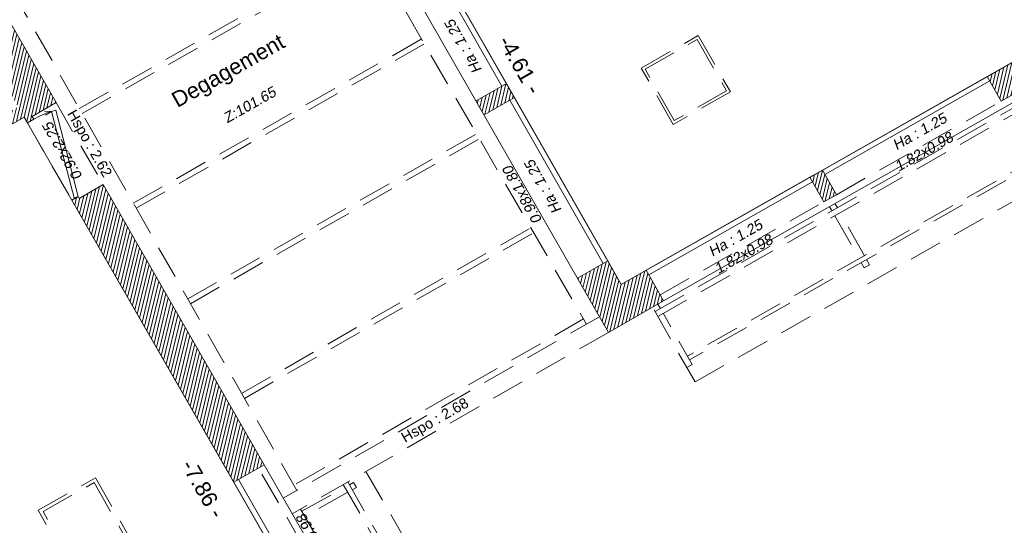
# Model space of a CAD drawing. Header units: metres. Extents: x 1525441.7 to 1525497.6, y 4222356 to 4222411.9.
# Tile 7 of 15: x 1525473.5 to 1525482.9, y 4222370.3 to 4222375.2. Entities that reach past the tile are written whole.
import ezdxf
from ezdxf.enums import TextEntityAlignment as Align

# ---------------------------------------------------------------- set-up
doc = ezdxf.new("R2010")
doc.units = ezdxf.units.M
doc.header["$LTSCALE"] = 0.1
doc.header["$PDMODE"] = 3
doc.header["$PDSIZE"] = 0.2
doc.linetypes.add('CACHE', pattern=[9.525, 6.35, -3.175])
doc.linetypes.add('CACHE2', pattern=[4.7625, 3.175, -1.5875])
doc.layers.get('0').update_dxf_attribs({"lineweight": 9})
doc.layers.get('Defpoints').update_dxf_attribs({"lineweight": 9})
doc.layers.add('0_Contours', color=3, linetype='Continuous', lineweight=9, plot=False)
for name, color, linetype, lineweight in [('0_Cotation', 142, 'CACHE2', 9), ('_Hauteur allège', 153, 'Continuous', 9), ('Fenêtre', 39, 'Continuous', 9), ('Mur', 7, 'Continuous', 9), ('Mur-hachures', 254, 'Continuous', 9), ('Porte', 39, 'Continuous', 9), ('Poutre', 253, 'CACHE2', 9), ('Réseau_Eclairage_Ligne', 242, 'CACHE2', 9), ('Texte-Altitude', 115, 'Continuous', 9), ('Texte-hauteur', 112, 'CACHE', 9), ('Texte-Pièce', 166, 'Continuous', 9)]:
    doc.layers.add(name, color=color, linetype=linetype, lineweight=lineweight)
doc.styles.add('ARIAL', font='arial.ttf')
doc.styles.get("Standard").update_dxf_attribs({"font": 'arial.ttf'})
doc.dimstyles.new('Cotation', dxfattribs={"dimtxt": 0.18, "dimasz": 0.1, "dimexe": 0.18, "dimexo": 0.2, "dimgap": 0.09, "dimtad": 0, "dimzin": 0, "dimdsep": 46, "dimtxsty": 'ARIAL', "dimblk1": 'OBLIQUE', "dimblk2": 'OBLIQUE', "dimsah": 1, "dimcen": 0.09, "dimse1": 1, "dimse2": 1, "dimsd1": 1, "dimsd2": 1, "dimclrd": 252, "dimaunit": 2, "dimadec": 3, "dimazin": 0, "dimtfac": 1, "dimtix": 1, "dimtofl": 0, "dimtmove": 0, "dimatfit": 3, "dimldrblk": 'OBLIQUE', "dimfxl": 1, "dimtolj": 1, "dimtzin": 0, "dimarcsym": 0})
pattern_1 = [(76.5, (0, 0), (-0.03087274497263, 0.00741189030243), [])]

# ---------------------------------------------------------------- blocks, each defined once
blk = doc.blocks.new('*U11')
at = {"layer": 'Porte', "linetype": 'Continuous', "flags": 128}
for points in [[(-0.012, 0.044), (0.894, 0.292)], [(0.906, 0.248), (0, 0)], [(0.894, 0.292), (0.906, 0.248)], [(0.906, 0.248), (0.904, 0.172)], [(0.906, 0.248), (0.947, 0.183)], [(-0.012, 0.044), (0, 0)]]:
    blk.add_lwpolyline(points, dxfattribs=at)
at = {"layer": 'Porte', "linetype": 'Continuous'}
blk.add_arc((0.143, 0.065), 0.785, 358.4506, 13.4596, dxfattribs=at)
blk = doc.blocks.new('*D50')
at = {"layer": 'Defpoints', "color": 0, "transparency": 16777216}
for p in [(1525473.5355, 4222374.2263), (1525477.4503, 4222367.4079), (1525477.4503, 4222367.4079)]:
    blk.add_point(p, dxfattribs=at)
at = {"layer": '0_Cotation', "color": 0, "transparency": 16777216, "insert": (1525475.2511, 4222370.6631), "char_height": 0.15, "attachment_point": 5, "rotation": 299.86213, "style": 'ARIAL'}
blk.add_mtext('\\A1;-7.86 -', dxfattribs=at)
blk = doc.blocks.new('_OBLIQUE')
at = {"color": 0, "linetype": 'ByBlock'}
blk.add_line((-0.5, -0.5), (0.5, 0.5), dxfattribs=at)
blk = doc.blocks.new('*D65')
at = {"layer": 'Defpoints', "color": 0, "transparency": 16777216}
for p in [(1525487.6246, 4222377.3735), (1525487.6246, 4222377.3735), (1525479.2579, 4222372.6224)]:
    blk.add_point(p, dxfattribs=at)
at = {"layer": '0_Cotation', "color": 0, "transparency": 16777216, "insert": (1525483.3283, 4222375.2086), "char_height": 0.15, "attachment_point": 5, "rotation": 29.59089, "style": 'ARIAL'}
blk.add_mtext('\\A1;-9.62 -', dxfattribs=at)
blk = doc.blocks.new('*D66')
at = {"layer": 'Defpoints', "color": 0, "transparency": 16777216}
for p in [(1525476.9706, 4222376.6253), (1525479.2579, 4222372.6224), (1525479.2579, 4222372.6224)]:
    blk.add_point(p, dxfattribs=at)
at = {"layer": '0_Cotation', "color": 0, "transparency": 16777216, "insert": (1525478.288, 4222374.7265), "char_height": 0.15, "attachment_point": 5, "rotation": 299.74507, "style": 'ARIAL'}
blk.add_mtext('\\A1;-4.61 -', dxfattribs=at)

msp = doc.modelspace()

# ---------------------------------------------------------------- hatches: boundary and pattern name
at = {"layer": 'Mur-hachures'}
h = msp.add_hatch(dxfattribs=at)
h.set_pattern_fill('ANSI31', color=256, scale=0.01, angle=31.5)
h.set_pattern_definition(pattern_1)
h.paths.add_polyline_path([(1525467.4676, 4222375.5867), (1525468.1291, 4222375.9671), (1525468.0942, 4222376.0278), (1525467.2979, 4222375.57), (1525467.2805, 4222375.6008), (1525467.2283, 4222375.5712), (1525467.2631, 4222375.5097), (1525467.1736, 4222375.4582), (1525467.444, 4222374.9804), (1525465.8881, 4222373.2584), (1525465.9252, 4222373.2248), (1525465.9668, 4222373.2709), (1525466.1641, 4222373.0925), (1525467.1913, 4222374.2293), (1525468.6134, 4222371.7712), (1525468.5059, 4222371.7089), (1525468.6371, 4222371.4821), (1525468.7447, 4222371.5443), (1525471.1084, 4222367.4587), (1525470.9914, 4222367.3919), (1525471.639, 4222366.2447), (1525471.9219, 4222366.4044), (1525471.3188, 4222367.4729), (1525469.1974, 4222371.1396), (1525469.2532, 4222371.1716), (1525469.2034, 4222371.2584), (1525469.1473, 4222371.2262), (1525468.9376, 4222371.5885), (1525470.5444, 4222372.5103), (1525470.561, 4222372.482), (1525470.5869, 4222372.4971), (1525470.7815, 4222372.1637), (1525470.7384, 4222372.139), (1525470.7882, 4222372.0522), (1525470.8493, 4222372.0873), (1525470.5878, 4222372.5352), (1525473.5355, 4222374.2263), (1525473.5682, 4222374.1695), (1525473.6289, 4222374.2043), (1525473.6128, 4222374.2323), (1525473.8429, 4222374.3644), (1525471.8144, 4222377.8975), (1525471.873, 4222377.9312), (1525471.848, 4222377.9745), (1525471.7967, 4222377.945), (1525471.4773, 4222378.5013), (1525470.3738, 4222377.8626), (1525470.4088, 4222377.8023), (1525470.4441, 4222377.8227), (1525470.6348, 4222377.4885), (1525470.0059, 4222377.1269), (1525469.8133, 4222377.4575), (1525469.8559, 4222377.4823), (1525469.821, 4222377.5426), (1525469.7176, 4222377.4827), (1525469.9452, 4222377.0921), (1525469.914, 4222377.0741), (1525469.9489, 4222377.0134), (1525470.6695, 4222377.4277), (1525470.7304, 4222377.321), (1525470.7912, 4222377.3557), (1525470.5047, 4222377.8578), (1525470.8511, 4222378.0583), (1525470.9998, 4222378.1461), (1525471.0005, 4222378.1448), (1525471.2146, 4222378.2687), (1525471.8988, 4222377.0771), (1525471.18, 4222376.6745), (1525471.1572, 4222376.7146), (1525471.0964, 4222376.6799), (1525471.1537, 4222376.5795), (1525471.9336, 4222377.0164), (1525472.6284, 4222375.8062), (1525472.0564, 4222375.4859), (1525471.8807, 4222375.7937), (1525471.6706, 4222375.6737), (1525471.8453, 4222375.3677), (1525471.7092, 4222375.2915), (1525471.8822, 4222374.9826), (1525472.6836, 4222375.4314), (1525472.9564, 4222374.9563), (1525473.0767, 4222375.0254), (1525473.3371, 4222374.5719), (1525473.2917, 4222374.5458), (1525473.3547, 4222374.4362), (1525473.4001, 4222374.4622), (1525473.4789, 4222374.3249), (1525473.2323, 4222374.1834), (1525473.2345, 4222374.1795), (1525472.9343, 4222374.0091), (1525472.9328, 4222374.0116), (1525471.8447, 4222373.3873), (1525470.9786, 4222374.8823), (1525470.3447, 4222374.5273), (1525469.1839, 4222376.5736), (1525469.2271, 4222376.5984), (1525469.1922, 4222376.6591), (1525468.8081, 4222376.4383), (1525468.843, 4222376.3776), (1525468.8749, 4222376.3959), (1525470.2239, 4222374.0178), (1525470.2413, 4222374.0276), (1525470.252, 4222374.0089), (1525470.3041, 4222374.0385), (1525470.2868, 4222374.069), (1525471.0951, 4222374.5217), (1525471.7753, 4222373.3475), (1525470.9611, 4222372.8804), (1525470.7191, 4222373.3069), (1525470.6669, 4222373.2773), (1525470.6758, 4222373.2617), (1525470.6584, 4222373.2518), (1525470.8917, 4222372.8406), (1525469.7227, 4222372.17), (1525469.4457, 4222372.6478), (1525469.4284, 4222372.6378), (1525469.4201, 4222372.6522), (1525469.3682, 4222372.6221), (1525469.6533, 4222372.1302), (1525469.3775, 4222371.972), (1525469.3789, 4222371.9696), (1525469.0787, 4222371.7991), (1525469.0781, 4222371.8002), (1525468.8807, 4222371.6869), (1525468.1575, 4222372.937), (1525468.9281, 4222373.3815), (1525468.9484, 4222373.3464), (1525469.0003, 4222373.3765), (1525468.9923, 4222373.3904), (1525469.0096, 4222373.4004), (1525468.9573, 4222373.4906), (1525468.1174, 4222373.0062), (1525467.3245, 4222374.3768), (1525467.8335, 4222374.9402)])
h.paths.add_polyline_path([(1525471.6979, 4222375.6663), (1525471.8733, 4222375.7664), (1525472.0389, 4222375.4761), (1525471.8628, 4222375.3775)], flags=16)
h = msp.add_hatch(dxfattribs=at)
h.set_pattern_fill('ANSI31', color=256, scale=0.01, angle=31.5)
h.set_pattern_definition(pattern_1)
h.paths.add_polyline_path([(1525484.1337, 4222375.3912), (1525482.7671, 4222374.6151), (1525482.901, 4222374.3792), (1525484.2676, 4222375.1553)])
h = msp.add_hatch(dxfattribs=at)
h.set_pattern_fill('ANSI31', color=256, scale=0.01, angle=31.5)
h.set_pattern_definition(pattern_1)
h.paths.add_polyline_path([(1525478.1584, 4222374.5466), (1525477.8675, 4222374.3804), (1525477.9435, 4222374.2474), (1525478.2344, 4222374.4137)])
h = msp.add_hatch(dxfattribs=at)
h.set_pattern_fill('ANSI31', color=256, scale=0.01, angle=31.5)
h.set_pattern_definition(pattern_1)
h.paths.add_polyline_path([(1525481.1867, 4222373.7177), (1525481.0674, 4222373.6499), (1525481.2014, 4222373.4141), (1525481.3206, 4222373.4818)])
h = msp.add_hatch(dxfattribs=at)
h.set_pattern_fill('ANSI31', color=256, scale=0.01, angle=31.5)
h.set_pattern_definition(pattern_1)
h.paths.add_polyline_path([(1525474.2939, 4222373.5788), (1525474.0638, 4222373.4467), (1525474.0542, 4222373.4635), (1525473.9935, 4222373.4286), (1525475.5456, 4222370.7254), (1525475.8363, 4222370.8923)])
h = msp.add_hatch(dxfattribs=at)
h.set_pattern_fill('ANSI31', color=256, scale=0.01, angle=31.5)
h.set_pattern_definition(pattern_1)
h.paths.add_polyline_path([(1525479.4976, 4222372.7585), (1525479.2579, 4222372.6224), (1525479.1294, 4222372.8474), (1525478.8385, 4222372.6811), (1525479.135, 4222372.1622), (1525479.6652, 4222372.4633)])

# ---------------------------------------------------------------- linework, layer by layer
at = {"layer": '0_Contours', "flags": 128}
for points in [[(1525479.2579, 4222372.6224), (1525487.6246, 4222377.3735), (1525485.6508, 4222380.845), (1525484.9681, 4222380.7494), (1525484.0316, 4222380.6182), (1525476.9706, 4222376.6253)], [(1525472.8421, 4222364.7743), (1525477.4503, 4222367.4079), (1525473.5355, 4222374.2263), (1525470.5878, 4222372.5352), (1525470.8493, 4222372.0873), (1525469.1974, 4222371.1396), (1525471.9219, 4222366.4044)]]:
    msp.add_lwpolyline(points, close=True, dxfattribs=at)
at = {"layer": 'Fenêtre', "flags": 128}
for points in [[(1525478.115, 4222374.5218), (1525477.6645, 4222375.3101)], [(1525478.1584, 4222374.5466), (1525477.7079, 4222375.3349)], [(1525481.1867, 4222373.7177), (1525482.7671, 4222374.6151)], [(1525481.2114, 4222373.6742), (1525482.7918, 4222374.5716)], [(1525479.086, 4222372.8225), (1525478.1909, 4222374.3889)], [(1525479.1294, 4222372.8474), (1525478.2344, 4222374.4137)], [(1525479.4976, 4222372.7585), (1525481.0674, 4222373.6499)], [(1525479.5223, 4222372.715), (1525481.0921, 4222373.6065)], [(1525476.4485, 4222369.1527), (1525475.5456, 4222370.7254)], [(1525476.4919, 4222369.1776), (1525475.5889, 4222370.7503)]]:
    msp.add_lwpolyline(points, dxfattribs=at)
at = {"layer": 'Mur', "flags": 128}
for points in [[(1525473.8429, 4222374.3644), (1525471.8144, 4222377.8975)], [(1525479.6652, 4222372.4633), (1525487.5651, 4222376.9494)], [(1525479.135, 4222372.1622), (1525477.1345, 4222375.6631)], [(1525482.7671, 4222374.6151), (1525484.1337, 4222375.3912)], [(1525482.901, 4222374.3792), (1525484.2676, 4222375.1553)], [(1525482.901, 4222374.3792), (1525482.7671, 4222374.6151)], [(1525477.8675, 4222374.3804), (1525478.1584, 4222374.5466)], [(1525478.2344, 4222374.4137), (1525478.1584, 4222374.5466)], [(1525473.5682, 4222374.1695), (1525473.6289, 4222374.2043), (1525473.6128, 4222374.2323), (1525473.8429, 4222374.3644)], [(1525477.9435, 4222374.2474), (1525478.2344, 4222374.4137)], [(1525470.5878, 4222372.5352), (1525473.5355, 4222374.2263)], [(1525473.5682, 4222374.1695), (1525473.5355, 4222374.2263)], [(1525481.0674, 4222373.6499), (1525481.1867, 4222373.7177)], [(1525481.3206, 4222373.4818), (1525481.1867, 4222373.7177)], [(1525481.2014, 4222373.4141), (1525481.0674, 4222373.6499)], [(1525473.9935, 4222373.4286), (1525474.0542, 4222373.4635), (1525474.0638, 4222373.4467), (1525474.2939, 4222373.5788)], [(1525475.8363, 4222370.8923), (1525474.2939, 4222373.5788)], [(1525475.5456, 4222370.7254), (1525473.9935, 4222373.4286)], [(1525481.2014, 4222373.4141), (1525481.3206, 4222373.4818)], [(1525478.8385, 4222372.6811), (1525479.1294, 4222372.8474)], [(1525479.2579, 4222372.6224), (1525479.1294, 4222372.8474)], [(1525479.135, 4222372.1622), (1525479.6652, 4222372.4633), (1525479.4976, 4222372.7585)], [(1525479.2579, 4222372.6224), (1525479.4976, 4222372.7585)], [(1525475.8363, 4222370.8923), (1525475.5456, 4222370.7254)], [(1525477.7067, 4222367.6347), (1525475.8363, 4222370.8923)]]:
    msp.add_lwpolyline(points, dxfattribs=at)
at = {"layer": 'Poutre', "flags": 128}
for points in [[(1525475.5276, 4222378.1166), (1525478.925, 4222372.2413)], [(1525488.3158, 4222378.0579), (1525488.9337, 4222377.0202), (1525479.9139, 4222371.8981)], [(1525488.2806, 4222378.0368), (1525488.877, 4222377.0352), (1525479.8936, 4222371.9338)], [(1525479.5822, 4222372.3619), (1525488.1404, 4222377.2278)], [(1525479.6086, 4222372.3153), (1525488.2132, 4222377.2076)], [(1525479.9656, 4222371.6866), (1525489.2411, 4222376.9538)], [(1525472.6386, 4222376.4618), (1525472.7882, 4222376.5477), (1525476.1501, 4222370.648)], [(1525474.065, 4222374.3071), (1525476.8238, 4222375.8749)], [(1525474.0919, 4222374.2598), (1525476.8511, 4222375.8278)], [(1525474.5821, 4222373.3996), (1525477.345, 4222374.9736)], [(1525474.6091, 4222373.3522), (1525477.3723, 4222374.9264)], [(1525473.8429, 4222374.3644), (1525474.2939, 4222373.5788)], [(1525481.3206, 4222373.4818), (1525482.901, 4222374.3792)], [(1525473.5682, 4222374.1695), (1525473.9935, 4222373.4286)], [(1525475.1041, 4222372.4836), (1525477.8704, 4222374.065)], [(1525475.131, 4222372.4363), (1525477.8977, 4222374.0179)], [(1525479.6316, 4222372.5226), (1525481.2014, 4222373.4141)], [(1525481.256, 4222373.3666), (1525481.2787, 4222373.3264)], [(1525481.3301, 4222373.3557), (1525481.3073, 4222373.3958)], [(1525481.3051, 4222373.2798), (1525481.5383, 4222372.8678)], [(1525481.5897, 4222372.8969), (1525481.3565, 4222373.309)], [(1525475.6207, 4222371.577), (1525478.3913, 4222373.1643)], [(1525475.6477, 4222371.5296), (1525478.4186, 4222373.1171)], [(1525481.5585, 4222372.832), (1525481.5869, 4222372.7819), (1525481.6383, 4222372.811), (1525481.6099, 4222372.8612)], [(1525479.9656, 4222371.6866), (1525479.5589, 4222372.4029)], [(1525479.6339, 4222372.3912), (1525479.6106, 4222372.4323)], [(1525479.0491, 4222372.3125), (1525476.0196, 4222370.5731)], [(1525478.8964, 4222372.2908), (1525476.1218, 4222370.6977)], [(1525479.8877, 4222371.8238), (1525479.9394, 4222371.8532), (1525479.6603, 4222372.3446)], [(1525479.135, 4222372.1622), (1525476.1058, 4222370.423)], [(1525476.8122, 4222370.8286), (1525479.0184, 4222366.986), (1525472.4287, 4222363.22), (1525470.8689, 4222365.9757), (1525466.1841, 4222363.3274), (1525462.9752, 4222368.989)], [(1525476.6847, 4222369.2883), (1525475.7817, 4222370.861)], [(1525476.6377, 4222370.7284), (1525478.7435, 4222367.0607), (1525472.5045, 4222363.4951), (1525470.9529, 4222366.2558), (1525466.2674, 4222363.6126), (1525463.1678, 4222369.0977)], [(1525476.5943, 4222370.7035), (1525478.6752, 4222367.0792), (1525472.5234, 4222363.5635), (1525470.972, 4222366.324), (1525466.2864, 4222363.6807), (1525463.2113, 4222369.1223)], [(1525476.6534, 4222370.7011), (1525476.6935, 4222370.7235), (1525476.7203, 4222370.6754), (1525476.6808, 4222370.6533)], [(1525476.1977, 4222370.447), (1525476.6097, 4222370.6768)], [(1525476.6371, 4222370.629), (1525476.2251, 4222370.3992)], [(1525476.1853, 4222370.4686), (1525478.0308, 4222367.2542), (1525472.7018, 4222364.2087), (1525471.1335, 4222366.9778), (1525466.4493, 4222364.3398), (1525463.6274, 4222369.3571)]]:
    msp.add_lwpolyline(points, dxfattribs=at)
at = {"layer": 'Réseau_Eclairage_Ligne'}
for points in [[(1525479.45, 4222374.6961), (1525479.9973, 4222375.0069), (1525480.3042, 4222374.4663), (1525479.757, 4222374.1556)], [(1525479.4864, 4222374.6861), (1525479.9873, 4222374.9705), (1525480.2679, 4222374.4764), (1525479.767, 4222374.192)], [(1525473.6712, 4222370.4566), (1525474.2208, 4222370.7686), (1525474.5326, 4222370.2194), (1525473.9831, 4222369.9073)], [(1525473.7172, 4222370.4439), (1525474.2081, 4222370.7226), (1525474.4866, 4222370.2321), (1525473.9958, 4222369.9534)]]:
    msp.add_lwpolyline(points, close=True, dxfattribs=at)

# ---------------------------------------------------------------- block references
at = {"layer": 'Porte', "xscale": -0.909555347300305, "yscale": 0.9095553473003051, "zscale": 0.909555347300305, "rotation": 299.8599684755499}
msp.add_blockref('*U11', (1525474.0141, 4222373.4531), dxfattribs=at)

# ---------------------------------------------------------------- texts
at = {"layer": '_Hauteur allège', "oblique": 9}
for s, rotation, p in [('Ha : 1.25', 119.44355, (1525477.7884, 4222374.9262)), ('Ha : 1.25', 29.44193, (1525482.1434, 4222374.045)), ('0.92x2.25', 119.74507, (1525473.9467, 4222373.9236)), ('1.82x0.98', 29.44193, (1525482.1839, 4222373.8512)), ('Ha : 1.25', 119.44355, (1525478.5527, 4222373.5817)), ('0.98x1.80', 119.44359, (1525478.3538, 4222373.5044)), ('Ha : 1.25', 29.44193, (1525480.3782, 4222373.0239)), ('1.82x0.98', 29.44193, (1525480.4554, 4222372.8697)), ('1.82x0.98', 121.22038, (1525476.3832, 4222370.172))]:
    msp.add_text(s, height=0.1, rotation=rotation, dxfattribs=at).set_placement(p, align=Align.CENTER)
at = {"layer": 'Texte-Altitude', "oblique": 9}
msp.add_text('Z:101.65', height=0.1, rotation=29.44193, dxfattribs=at).set_placement((1525475.7216, 4222374.2997), align=Align.CENTER)
at = {"layer": 'Texte-hauteur'}
for s, rotation, p in [('Hspo : 2.62', 299.7192, (1525473.9449, 4222374.259)), ('Hspo : 2.68', 29.7192, (1525477.1861, 4222371.1021))]:
    msp.add_text(s, height=0.1, rotation=rotation, dxfattribs=at).set_placement(p)
at = {"layer": 'Texte-Pièce'}
msp.add_text('Degagement', height=0.15, rotation=29.44193, dxfattribs=at).set_placement((1525475.5271, 4222374.6066), align=Align.CENTER)

# ---------------------------------------------------------------- dimensions: what is measured, and where the dimension line sits
at = {"layer": '0_Cotation'}
for base, p1, p2, angle, picture, middle in [((1525487.6246, 4222377.3735), (1525479.2579, 4222372.6224), (1525487.6246, 4222377.3735), 29.59089, '*D65', (1525483.3283, 4222375.2086)), ((1525479.2579, 4222372.6224), (1525476.9706, 4222376.6253), (1525479.2579, 4222372.6224), 299.74507, '*D66', (1525478.288, 4222374.7265)), ((1525477.4503, 4222367.4079), (1525473.5355, 4222374.2263), (1525477.4503, 4222367.4079), 299.86213, '*D50', (1525475.2511, 4222370.6631))]:
    dim = msp.add_linear_dim(base=base, p1=p1, p2=p2, angle=angle, dimstyle='Cotation', override={"dimtxt": 0.15, "dimpost": '-<> -', "dimtmove": 2}, dxfattribs=at)
    dim.commit()
    dim.dimension.update_dxf_attribs({"geometry": picture, "text_midpoint": middle, "dimtype": 161})

doc.saveas('drawing.dxf')
